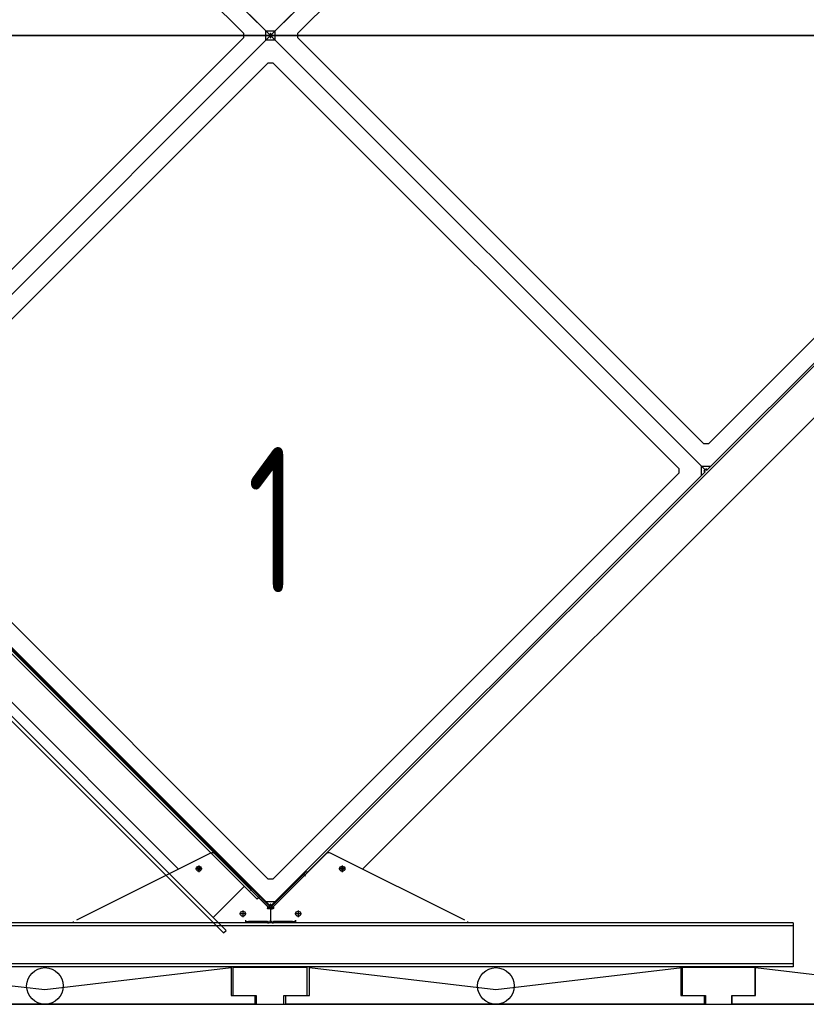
# Model space of a CAD drawing. Header units: millimetres. Extents: x -746391 to 410178, y -169697 to 100555.
# Tile 66 of 179: x 81495 to 82568, y -26451 to -25107. Entities that reach past the tile are written whole.
import ezdxf

# ---------------------------------------------------------------- set-up
doc = ezdxf.new("R2010")
doc.units = ezdxf.units.MM
doc.layers.add('1', color=7, linetype='Continuous')
doc.styles.get("Standard").update_dxf_attribs({"font": 'isocpeur.ttf', "width": 0.75})

# ---------------------------------------------------------------- blocks, each defined once
blk = doc.blocks.new('NWK17C0226701211622KAMM17')
at = {"layer": '1'}
for p, q in [((7204.65, 10547.6), (4561.65, 10547.6)), ((4561.65, 9225.6), (7204.65, 9225.6))]:
    blk.add_line(p, q, dxfattribs=at)
blk = doc.blocks.new('NWK17C0226701211622EINB27')
at = {"layer": '1'}
for p, q in [((6544.32, 9275.6), (6442.65, 9275.6)), ((6442.65, 9275.6), (6442.65, 9237.6)), ((6544.32, 9237.6), (6544.32, 9275.6)), ((6442.65, 9237.6), (6474.65, 9237.6)), ((6474.65, 9237.6), (6474.65, 9225.6)), ((6512.32, 9225.6), (6512.32, 9237.6)), ((6512.32, 9237.6), (6544.32, 9237.6)), ((6474.65, 9225.6), (6512.32, 9225.6))]:
    blk.add_line(p, q, dxfattribs=at)
blk = doc.blocks.new('NWK17C0226701211622EINB28')
at = {"layer": '1'}
for p, q in [((5321.3, 9237.6), (5321.3, 9275.6)), ((5321.3, 9275.6), (5321.3, 9275.6)), ((5321.3, 9275.6), (5575.48, 9245.6)), ((5575.48, 9245.6), (5829.65, 9275.6)), ((5829.65, 9275.6), (5829.65, 9275.6)), ((5829.65, 9275.6), (5829.65, 9237.6)), ((5575.48, 9245.6), (5575.48, 9245.6)), ((5289.3, 9225.6), (5289.3, 9237.6)), ((5289.3, 9237.6), (5321.3, 9237.6)), ((5829.65, 9237.6), (5861.65, 9237.6)), ((5861.65, 9237.6), (5861.65, 9225.6)), ((5861.65, 9225.6), (5289.3, 9225.6))]:
    blk.add_line(p, q, dxfattribs=at)
blk.add_circle((5575.48, 9250.6), 0, dxfattribs=at)
blk = doc.blocks.new('NWK17C0226701211622EINB30')
at = {"layer": '1'}
for p, q in [((6544.63, 9237.6), (6544.63, 9275.6)), ((6544.63, 9275.6), (6544.63, 9275.6)), ((6544.63, 9275.6), (6798.64, 9245.6)), ((6798.64, 9245.6), (7154.65, 9275.6)), ((7154.65, 9275.6), (7154.65, 9275.6)), ((7154.65, 9275.6), (7154.65, 9237.6)), ((6798.64, 9245.6), (6798.64, 9245.6)), ((6512.63, 9225.6), (6512.63, 9237.6)), ((6512.63, 9237.6), (6544.63, 9237.6)), ((7154.65, 9237.6), (7186.65, 9237.6)), ((7186.65, 9237.6), (7186.65, 9225.6)), ((7186.65, 9225.6), (6512.63, 9225.6))]:
    blk.add_line(p, q, dxfattribs=at)
blk.add_circle((6798.64, 9250.6), 0, dxfattribs=at)
blk = doc.blocks.new('NWK17C0226701211622EINB31')
at = {"layer": '1'}
for p, q in [((5936.3, 9237.6), (5936.3, 9275.6)), ((5936.3, 9275.6), (5936.3, 9275.6)), ((5936.3, 9275.6), (6190.48, 9245.6)), ((6190.48, 9245.6), (6444.65, 9275.6)), ((6444.65, 9275.6), (6444.65, 9275.6)), ((6444.65, 9275.6), (6444.65, 9237.6)), ((6190.48, 9245.6), (6190.48, 9245.6)), ((5904.3, 9225.6), (5904.3, 9237.6)), ((5904.3, 9237.6), (5936.3, 9237.6)), ((6444.65, 9237.6), (6476.65, 9237.6)), ((6476.65, 9237.6), (6476.65, 9225.6)), ((6476.65, 9225.6), (5904.3, 9225.6))]:
    blk.add_line(p, q, dxfattribs=at)
blk.add_circle((6190.48, 9250.6), 0, dxfattribs=at)
blk = doc.blocks.new('NWK17C0226701211622EINB35')
at = {"layer": '1'}
for p, q in [((5933.32, 9275.6), (5831.65, 9275.6)), ((5831.65, 9275.6), (5831.65, 9237.6)), ((5933.32, 9237.6), (5933.32, 9275.6)), ((5831.65, 9237.6), (5863.65, 9237.6)), ((5863.65, 9237.6), (5863.65, 9225.6)), ((5901.32, 9225.6), (5901.32, 9237.6)), ((5901.32, 9237.6), (5933.32, 9237.6)), ((5863.65, 9225.6), (5901.32, 9225.6))]:
    blk.add_line(p, q, dxfattribs=at)
blk = doc.blocks.new('NWK17C0226701211622EINB38')
at = {"layer": '1'}
for p, q in [((5876.98, 10553.6), (5295.71, 11134.9)), ((5295.71, 11134.9), (5876.98, 10553.6)), ((6470.95, 11134.9), (5889.68, 10553.6)), ((5889.68, 10553.6), (6470.95, 11134.9)), ((5292.54, 11104.1), (5846.2, 10550.5)), ((5920.45, 10550.5), (6474.11, 11104.1)), ((5846.2, 10550.5), (5846.2, 10544.1)), ((5876.98, 10553.6), (5889.68, 10553.6)), ((5876.98, 10540.9), (5876.98, 10553.6)), ((5881.91, 10548.7), (5876.98, 10553.6)), ((5876.98, 10553.6), (5881.91, 10548.7)), ((5881.91, 10545.9), (5876.98, 10540.9)), ((5881.91, 10545.9), (5876.98, 10540.9)), ((5881.91, 10548.7), (5880.5, 10547.3)), ((5881.91, 10545.9), (5880.5, 10547.3)), ((5881.9, 10548.7), (5881.91, 10548.7)), ((5881.91, 10548.7), (5883.33, 10550.1)), ((5881.91, 10545.9), (5883.33, 10544.5)), ((5884.74, 10548.7), (5883.33, 10550.1)), ((5884.74, 10545.9), (5883.33, 10544.5)), ((5884.74, 10545.9), (5884.62, 10545.7)), ((5884.74, 10548.7), (5889.68, 10553.6)), ((5889.68, 10553.6), (5884.74, 10548.7)), ((5884.74, 10548.7), (5886.15, 10547.3)), ((5884.74, 10545.9), (5886.15, 10547.3)), ((5884.74, 10545.9), (5884.86, 10546)), ((5884.74, 10545.9), (5889.68, 10540.9)), ((5884.74, 10545.9), (5889.68, 10540.9)), ((5889.68, 10540.9), (5889.68, 10553.6)), ((5920.45, 10544.1), (5920.45, 10550.5)), ((5853.18, 9385.53), (4704.4, 10534.3)), ((5846.2, 10544.1), (5292.54, 9990.43)), ((5295.71, 9959.66), (5876.98, 10540.9)), ((5876.98, 10540.9), (5295.71, 9959.66)), ((5889.68, 10540.9), (5876.98, 10540.9)), ((6470.95, 9959.66), (5889.68, 10540.9)), ((5889.68, 10540.9), (6470.95, 9959.66)), ((6474.11, 9990.43), (5920.45, 10544.1)), ((7062.24, 10534.3), (5933.25, 9405.33)), ((7034.14, 10544.1), (6480.48, 9990.43)), ((7064.92, 10540.9), (6483.65, 9959.66)), ((5326.48, 9956.49), (5880.14, 10510.2)), ((5880.14, 10510.2), (5886.51, 10510.2)), ((5886.51, 10510.2), (6440.17, 9956.49)), ((4793.54, 10374.5), (5757.85, 9410.15)), ((6008.78, 9410.15), (6973.09, 10374.5)), ((6480.48, 9990.43), (6474.11, 9990.43)), ((6440.17, 9956.49), (6440.17, 9950.12)), ((6470.95, 9959.66), (6483.65, 9959.66)), ((6470.95, 9946.96), (6470.95, 9959.66)), ((6470.95, 9959.66), (6475.88, 9954.72)), ((6470.95, 9959.66), (6475.88, 9954.72)), ((6475.88, 9954.72), (6474.47, 9953.31)), ((6475.88, 9954.72), (6477.3, 9956.13)), ((6478.71, 9954.72), (6477.3, 9956.13)), ((6483.64, 9959.66), (6478.71, 9954.72)), ((5876.98, 9365.69), (5295.71, 9946.96)), ((5880.14, 9396.46), (5326.48, 9950.12)), ((6440.17, 9950.12), (5886.51, 9396.46)), ((6470.95, 9946.96), (5889.68, 9365.69)), ((6475.88, 9951.89), (6470.95, 9946.96)), ((6475.88, 9951.89), (6474.47, 9953.31)), ((5801.59, 9431.99), (5618.52, 9340.6)), ((5879.32, 9359.1), (5807.36, 9431.05)), ((5959.27, 9431.05), (5887.32, 9359.1)), ((6148.11, 9340.6), (5965.04, 9431.99)), ((5790.01, 9410.53), (5780.91, 9410.53)), ((5785.46, 9415.08), (5785.46, 9405.98)), ((5930.93, 9400.59), (5927.39, 9404.12)), ((5928.45, 9403.06), (5931.99, 9406.6)), ((5929.86, 9401.65), (5933.4, 9405.18)), ((5931.99, 9406.6), (5933.4, 9405.18)), ((5985.72, 9410.53), (5976.62, 9410.53)), ((5981.17, 9415.08), (5981.17, 9405.98)), ((5886.51, 9396.46), (5880.14, 9396.46)), ((5884.89, 9359.5), (5928.45, 9403.06)), ((5886.3, 9358.08), (5929.86, 9401.65)), ((5854.45, 9386.8), (5853.03, 9385.38)), ((5853.03, 9385.38), (5856.57, 9381.85)), ((5854.45, 9386.8), (5857.98, 9383.26)), ((5855.51, 9380.79), (5859.04, 9384.32)), ((5856.57, 9381.85), (5880.33, 9358.08)), ((5857.98, 9383.26), (5881.75, 9359.5)), ((5876.98, 9365.69), (5889.68, 9365.69)), ((5876.98, 9365.69), (5881.91, 9360.75)), ((5889.68, 9365.69), (5884.74, 9360.75)), ((5845.52, 9353.75), (5845.52, 9344.65)), ((5878.95, 9356.79), (5880.29, 9358.13)), ((5879.32, 9356.16), (5879.32, 9355.93)), ((5879.32, 9356.16), (5881.32, 9356.16)), ((5881.75, 9359.5), (5880.33, 9358.08)), ((5880.33, 9358.08), (5880.73, 9357.69)), ((5882.15, 9359.1), (5880.73, 9357.69)), ((5883.32, 9356.27), (5881.32, 9356.27)), ((5881.32, 9356.27), (5881.32, 9355.93)), ((5883.32, 9355.93), (5881.32, 9355.93)), ((5881.75, 9359.5), (5882.15, 9359.1)), ((5881.91, 9360.75), (5883.33, 9362.16)), ((5883.32, 9355.93), (5883.32, 9356.27)), ((5883.32, 9356.27), (5885.32, 9356.27)), ((5883.32, 9356.27), (5883.32, 9355.93)), ((5883.32, 9355.93), (5883.32, 9340.6)), ((5883.32, 9355.93), (5885.32, 9355.93)), ((5883.32, 9355.93), (5883.32, 9340.6)), ((5884.74, 9360.75), (5883.33, 9362.16)), ((5884.89, 9359.5), (5884.49, 9359.1)), ((5884.49, 9359.1), (5885.9, 9357.69)), ((5884.89, 9359.5), (5886.3, 9358.08)), ((5885.32, 9355.93), (5885.32, 9356.27)), ((5887.32, 9356.16), (5885.32, 9356.16)), ((5885.32, 9354.91), (5885.32, 9356.16)), ((5886.3, 9358.08), (5885.9, 9357.69)), ((5887.68, 9356.79), (5886.34, 9358.13)), ((5887.32, 9355.93), (5887.32, 9356.16)), ((5921.12, 9353.75), (5921.12, 9344.65)), ((5614.52, 9336.6), (5614.52, 9338.6)), ((5850.07, 9349.2), (5840.97, 9349.2)), ((5849.32, 9340.6), (5849.32, 9338.6)), ((5849.32, 9338.6), (5879.32, 9338.6)), ((5849.32, 9338.6), (5849.32, 9336.6)), ((5879.32, 9338.6), (5853.32, 9338.6)), ((5853.32, 9336.6), (5853.32, 9338.6)), ((5879.32, 9336.6), (5879.32, 9338.6)), ((5887.32, 9338.6), (5917.32, 9338.6)), ((5887.32, 9336.6), (5887.32, 9338.6)), ((5913.32, 9338.6), (5887.32, 9338.6)), ((5913.32, 9336.6), (5913.32, 9338.6)), ((5925.67, 9349.2), (5916.57, 9349.2)), ((5917.32, 9340.6), (5917.32, 9336.6)), ((5917.32, 9338.6), (5917.32, 9340.6)), ((6152.12, 9336.6), (6152.12, 9338.6)), ((5853.32, 9336.6), (5170.49, 9336.6)), ((6595.15, 9332.6), (5171.49, 9332.6)), ((5849.32, 9336.6), (5614.52, 9336.6)), ((5879.32, 9336.6), (5853.32, 9336.6)), ((5887.31, 9336.6), (5879.32, 9336.6)), ((5913.32, 9336.6), (5887.32, 9336.6)), ((6596.15, 9336.6), (5913.32, 9336.6)), ((6152.12, 9336.6), (5917.32, 9336.6)), ((6596.15, 9336.6), (6596.15, 9332.6)), ((6596.15, 9332.6), (6596.15, 9280.6)), ((6596.15, 9276.6), (5170.49, 9276.6)), ((6595.15, 9280.6), (5171.49, 9280.6)), ((6596.15, 9280.6), (6596.15, 9276.6))]:
    blk.add_line(p, q, dxfattribs=at)
for centre, radius in [((5785.46, 9410.53), 3.5), ((5785.46, 9410.53), 1.75), ((5981.17, 9410.53), 3.5), ((5981.17, 9410.53), 1.75), ((5845.52, 9349.2), 3.5), ((5921.12, 9349.2), 3.5)]:
    blk.add_circle(centre, radius, dxfattribs=at)
for centre, radius, start, end in [((5879.08, 10547.3), 1, 351.48, 8.52), ((5879.08, 10547.3), 3, 334.47, 25.53), ((5883.33, 10551.5), 3, 244.47, 295.53), ((5883.33, 10543), 3, 64.47, 115.53), ((5883.33, 10551.5), 1, 261.48, 278.52), ((5887.57, 10547.3), 3, 154.47, 205.53), ((5887.57, 10547.3), 1, 171.48, 188.52), ((5883.33, 10543), 1, 81.48, 98.52), ((6473.05, 9953.31), 3, 334.47, 25.53), ((6477.3, 9957.55), 3, 244.47, 295.53), ((6477.3, 9957.55), 1, 261.48, 278.52), ((6473.05, 9953.31), 1, 351.48, 8.52), ((5803.83, 9427.52), 5, 45, 116.53), ((5962.81, 9427.52), 5, 63.47, 135), ((5881.4, 9357.31), 2.5, 146.38, 213.62), ((5878.32, 9356.16), 1, 0, 45), ((5881.37, 9356.63), 2.91, 129.21, 134.82), ((5879.32, 9356.27), 2, 0, 45), ((5878.32, 9356.16), 3, 0, 11.93), ((5883.33, 9363.58), 3, 244.47, 295.53), ((5879.32, 9356.27), 4, 0, 45), ((5883.33, 9363.58), 1, 261.48, 278.52), ((5887.32, 9356.27), 4, 135, 180), ((5887.32, 9356.27), 2, 135, 180), ((5888.32, 9356.16), 3, 168.07, 180), ((5885.27, 9356.63), 2.91, 45.18, 50.79), ((5885.23, 9357.31), 2.5, 326.38, 33.62), ((5888.32, 9356.16), 1, 135, 180), ((5879.32, 9340.6), 4, 270, 0), ((5879.32, 9340.6), 2, 270, 305.93), ((5887.32, 9340.6), 4, 180, 270), ((5887.32, 9340.6), 2, 234.07, 270)]:
    blk.add_arc(centre, radius, start, end, dxfattribs=at)
blk = doc.blocks.new('NWK17C0226701211622EINB39')
at = {"layer": '1'}
for p, q in [((4707.43, 10533.5), (4703.89, 10529.9)), ((5868.5, 9372.4), (4707.43, 10533.5)), ((5864.96, 9368.86), (4703.89, 10529.9)), ((4721.57, 10512.3), (4679.14, 10469.8)), ((4657.93, 10484), (4661.47, 10487.5)), ((5819, 9322.9), (4657.93, 10484)), ((5822.54, 9326.44), (4661.47, 10487.5)), ((5847.29, 9386.54), (5804.86, 9344.11)), ((5868.5, 9372.4), (5864.96, 9368.86)), ((5819, 9322.9), (5822.54, 9326.44))]:
    blk.add_line(p, q, dxfattribs=at)
blk = doc.blocks.new('NWK17C0226701211622EINB40')
at = {"layer": '1'}
blk.add_circle((5575.65, 9250.6), 25, dxfattribs=at)
blk = doc.blocks.new('NWK17C0226701211622EINB43')
at = {"layer": '1'}
blk.add_circle((6190.65, 9250.6), 25, dxfattribs=at)
blk = doc.blocks.new('NWK17C0226701211622KAMM20')
at = {"layer": '1', "width": 0.69}
blk.add_text('1', height=198.68, dxfattribs=at).set_placement((5851.58, 9787.26))
blk = doc.blocks.new('NWK17C0226701211622KAMM18')
at = {"layer": '1'}
for name in ['NWK17C0226701211622EINB38', 'NWK17C0226701211622EINB39', 'NWK17C0226701211622KAMM20', 'NWK17C0226701211622EINB40', 'NWK17C0226701211622EINB43']:
    blk.add_blockref(name, (0, 0), dxfattribs=at)
blk = doc.blocks.new('NWK17C0226701211622KAMM16')
at = {"layer": '1'}
for name in ['NWK17C0226701211622KAMM18', 'NWK17C0226701211622KAMM17', 'NWK17C0226701211622EINB28', 'NWK17C0226701211622EINB35', 'NWK17C0226701211622EINB31', 'NWK17C0226701211622EINB27', 'NWK17C0226701211622EINB30']:
    blk.add_blockref(name, (0, 0), dxfattribs=at)
blk = doc.blocks.new('NWK17C0226701211622KAMM45')
at = {"layer": '1'}
blk.add_line((4561.65, 10547.6), (7204.65, 10547.6), dxfattribs=at)
blk = doc.blocks.new('NWK17C0226701211622EINB86')
at = {"layer": '1'}
for p, q in [((5876.98, 10553.6), (5295.71, 11134.9)), ((5295.71, 11134.9), (5876.98, 10553.6)), ((6470.95, 11134.9), (5889.68, 10553.6)), ((5889.68, 10553.6), (6470.95, 11134.9)), ((5292.54, 11104.1), (5846.2, 10550.5)), ((5920.45, 10550.5), (6474.11, 11104.1)), ((5846.2, 10550.5), (5846.2, 10544.1)), ((5876.98, 10553.6), (5889.68, 10553.6)), ((5876.98, 10540.9), (5876.98, 10553.6)), ((5881.91, 10548.7), (5876.98, 10553.6)), ((5876.98, 10553.6), (5881.91, 10548.7)), ((5881.91, 10545.9), (5876.98, 10540.9)), ((5881.91, 10545.9), (5876.98, 10540.9)), ((5881.91, 10548.7), (5880.5, 10547.3)), ((5881.91, 10545.9), (5880.5, 10547.3)), ((5881.9, 10548.7), (5881.91, 10548.7)), ((5881.91, 10548.7), (5883.33, 10550.1)), ((5881.91, 10545.9), (5883.33, 10544.5)), ((5884.74, 10548.7), (5883.33, 10550.1)), ((5884.74, 10545.9), (5883.33, 10544.5)), ((5884.74, 10545.9), (5884.62, 10545.7)), ((5884.74, 10548.7), (5889.68, 10553.6)), ((5889.68, 10553.6), (5884.74, 10548.7)), ((5884.74, 10548.7), (5886.15, 10547.3)), ((5884.74, 10545.9), (5886.15, 10547.3)), ((5884.74, 10545.9), (5884.86, 10546)), ((5884.74, 10545.9), (5889.68, 10540.9)), ((5884.74, 10545.9), (5889.68, 10540.9)), ((5889.68, 10540.9), (5889.68, 10553.6)), ((5920.45, 10544.1), (5920.45, 10550.5)), ((5853.18, 9385.53), (4704.4, 10534.3)), ((5846.2, 10544.1), (5292.54, 9990.43)), ((5295.71, 9959.66), (5876.98, 10540.9)), ((5876.98, 10540.9), (5295.71, 9959.66)), ((5889.68, 10540.9), (5876.98, 10540.9)), ((6470.95, 9959.66), (5889.68, 10540.9)), ((5889.68, 10540.9), (6470.95, 9959.66)), ((6474.11, 9990.43), (5920.45, 10544.1)), ((7062.24, 10534.3), (5933.25, 9405.33)), ((7034.14, 10544.1), (6480.48, 9990.43)), ((7064.92, 10540.9), (6483.65, 9959.66)), ((5326.48, 9956.49), (5880.14, 10510.2)), ((5880.14, 10510.2), (5886.51, 10510.2)), ((5886.51, 10510.2), (6440.17, 9956.49)), ((4793.54, 10374.5), (5757.85, 9410.15)), ((6008.78, 9410.15), (6973.09, 10374.5)), ((6480.48, 9990.43), (6474.11, 9990.43)), ((6440.17, 9956.49), (6440.17, 9950.12)), ((6470.95, 9959.66), (6483.65, 9959.66)), ((6470.95, 9946.96), (6470.95, 9959.66)), ((6470.95, 9959.66), (6475.88, 9954.72)), ((6470.95, 9959.66), (6475.88, 9954.72)), ((6475.88, 9954.72), (6474.47, 9953.31)), ((6475.88, 9954.72), (6477.3, 9956.13)), ((6478.71, 9954.72), (6477.3, 9956.13)), ((6483.64, 9959.66), (6478.71, 9954.72)), ((5876.98, 9365.69), (5295.71, 9946.96)), ((5880.14, 9396.46), (5326.48, 9950.12)), ((6440.17, 9950.12), (5886.51, 9396.46)), ((6470.95, 9946.96), (5889.68, 9365.69)), ((6475.88, 9951.89), (6470.95, 9946.96)), ((6475.88, 9951.89), (6474.47, 9953.31)), ((5801.59, 9431.99), (5618.52, 9340.6)), ((5879.32, 9359.1), (5807.36, 9431.05)), ((5959.27, 9431.05), (5887.32, 9359.1)), ((6148.11, 9340.6), (5965.04, 9431.99)), ((5790.01, 9410.53), (5780.91, 9410.53)), ((5785.46, 9415.08), (5785.46, 9405.98)), ((5930.93, 9400.59), (5927.39, 9404.12)), ((5928.45, 9403.06), (5931.99, 9406.6)), ((5929.86, 9401.65), (5933.4, 9405.18)), ((5931.99, 9406.6), (5933.4, 9405.18)), ((5985.72, 9410.53), (5976.62, 9410.53)), ((5981.17, 9415.08), (5981.17, 9405.98)), ((5886.51, 9396.46), (5880.14, 9396.46)), ((5884.89, 9359.5), (5928.45, 9403.06)), ((5886.3, 9358.08), (5929.86, 9401.65)), ((5854.45, 9386.8), (5853.03, 9385.38)), ((5853.03, 9385.38), (5856.57, 9381.85)), ((5854.45, 9386.8), (5857.98, 9383.26)), ((5855.51, 9380.79), (5859.04, 9384.32)), ((5856.57, 9381.85), (5880.33, 9358.08)), ((5857.98, 9383.26), (5881.75, 9359.5)), ((5876.98, 9365.69), (5889.68, 9365.69)), ((5876.98, 9365.69), (5881.91, 9360.75)), ((5889.68, 9365.69), (5884.74, 9360.75)), ((5845.52, 9353.75), (5845.52, 9344.65)), ((5878.95, 9356.79), (5880.29, 9358.13)), ((5879.32, 9356.16), (5879.32, 9355.93)), ((5879.32, 9356.16), (5881.32, 9356.16)), ((5881.75, 9359.5), (5880.33, 9358.08)), ((5880.33, 9358.08), (5880.73, 9357.69)), ((5882.15, 9359.1), (5880.73, 9357.69)), ((5883.32, 9356.27), (5881.32, 9356.27)), ((5881.32, 9356.27), (5881.32, 9355.93)), ((5883.32, 9355.93), (5881.32, 9355.93)), ((5881.75, 9359.5), (5882.15, 9359.1)), ((5881.91, 9360.75), (5883.33, 9362.16)), ((5883.32, 9355.93), (5883.32, 9356.27)), ((5883.32, 9356.27), (5885.32, 9356.27)), ((5883.32, 9356.27), (5883.32, 9355.93)), ((5883.32, 9355.93), (5883.32, 9340.6)), ((5883.32, 9355.93), (5885.32, 9355.93)), ((5883.32, 9355.93), (5883.32, 9340.6)), ((5884.74, 9360.75), (5883.33, 9362.16)), ((5884.89, 9359.5), (5884.49, 9359.1)), ((5884.49, 9359.1), (5885.9, 9357.69)), ((5884.89, 9359.5), (5886.3, 9358.08)), ((5885.32, 9355.93), (5885.32, 9356.27)), ((5887.32, 9356.16), (5885.32, 9356.16)), ((5885.32, 9354.91), (5885.32, 9356.16)), ((5886.3, 9358.08), (5885.9, 9357.69)), ((5887.68, 9356.79), (5886.34, 9358.13)), ((5887.32, 9355.93), (5887.32, 9356.16)), ((5921.12, 9353.75), (5921.12, 9344.65)), ((5614.52, 9336.6), (5614.52, 9338.6)), ((5850.07, 9349.2), (5840.97, 9349.2)), ((5849.32, 9340.6), (5849.32, 9338.6)), ((5849.32, 9338.6), (5879.32, 9338.6)), ((5849.32, 9338.6), (5849.32, 9336.6)), ((5879.32, 9338.6), (5853.32, 9338.6)), ((5853.32, 9336.6), (5853.32, 9338.6)), ((5879.32, 9336.6), (5879.32, 9338.6)), ((5887.32, 9338.6), (5917.32, 9338.6)), ((5887.32, 9336.6), (5887.32, 9338.6)), ((5913.32, 9338.6), (5887.32, 9338.6)), ((5913.32, 9336.6), (5913.32, 9338.6)), ((5925.67, 9349.2), (5916.57, 9349.2)), ((5917.32, 9340.6), (5917.32, 9336.6)), ((5917.32, 9338.6), (5917.32, 9340.6)), ((6152.12, 9336.6), (6152.12, 9338.6)), ((5853.32, 9336.6), (5170.49, 9336.6)), ((6595.15, 9332.6), (5171.49, 9332.6)), ((5849.32, 9336.6), (5614.52, 9336.6)), ((5879.32, 9336.6), (5853.32, 9336.6)), ((5887.31, 9336.6), (5879.32, 9336.6)), ((5913.32, 9336.6), (5887.32, 9336.6)), ((6596.15, 9336.6), (5913.32, 9336.6)), ((6152.12, 9336.6), (5917.32, 9336.6)), ((6596.15, 9336.6), (6596.15, 9332.6)), ((6596.15, 9332.6), (6596.15, 9280.6)), ((6596.15, 9276.6), (5170.49, 9276.6)), ((6595.15, 9280.6), (5171.49, 9280.6)), ((6596.15, 9280.6), (6596.15, 9276.6))]:
    blk.add_line(p, q, dxfattribs=at)
for centre, radius in [((5785.46, 9410.53), 3.5), ((5785.46, 9410.53), 1.75), ((5981.17, 9410.53), 3.5), ((5981.17, 9410.53), 1.75), ((5845.52, 9349.2), 3.5), ((5921.12, 9349.2), 3.5)]:
    blk.add_circle(centre, radius, dxfattribs=at)
for centre, radius, start, end in [((5879.08, 10547.3), 1, 351.48, 8.52), ((5879.08, 10547.3), 3, 334.47, 25.53), ((5883.33, 10551.5), 3, 244.47, 295.53), ((5883.33, 10543), 3, 64.47, 115.53), ((5883.33, 10551.5), 1, 261.48, 278.52), ((5887.57, 10547.3), 3, 154.47, 205.53), ((5887.57, 10547.3), 1, 171.48, 188.52), ((5883.33, 10543), 1, 81.48, 98.52), ((6473.05, 9953.31), 3, 334.47, 25.53), ((6477.3, 9957.55), 3, 244.47, 295.53), ((6477.3, 9957.55), 1, 261.48, 278.52), ((6473.05, 9953.31), 1, 351.48, 8.52), ((5803.83, 9427.52), 5, 45, 116.53), ((5962.81, 9427.52), 5, 63.47, 135), ((5881.4, 9357.31), 2.5, 146.38, 213.62), ((5878.32, 9356.16), 1, 0, 45), ((5881.37, 9356.63), 2.91, 129.21, 134.82), ((5879.32, 9356.27), 2, 0, 45), ((5878.32, 9356.16), 3, 0, 11.93), ((5883.33, 9363.58), 3, 244.47, 295.53), ((5879.32, 9356.27), 4, 0, 45), ((5883.33, 9363.58), 1, 261.48, 278.52), ((5887.32, 9356.27), 4, 135, 180), ((5887.32, 9356.27), 2, 135, 180), ((5888.32, 9356.16), 3, 168.07, 180), ((5885.27, 9356.63), 2.91, 45.18, 50.79), ((5885.23, 9357.31), 2.5, 326.38, 33.62), ((5888.32, 9356.16), 1, 135, 180), ((5879.32, 9340.6), 4, 270, 0), ((5879.32, 9340.6), 2, 270, 305.93), ((5887.32, 9340.6), 4, 180, 270), ((5887.32, 9340.6), 2, 234.07, 270)]:
    blk.add_arc(centre, radius, start, end, dxfattribs=at)
blk = doc.blocks.new('NWK17C0226701211622KAMM46')
at = {"layer": '1'}
blk.add_blockref('NWK17C0226701211622EINB86', (0, 0), dxfattribs=at)
blk = doc.blocks.new('NWK17C0226701211622KAMM44')
at = {"layer": '1'}
for name in ['NWK17C0226701211622KAMM45', 'NWK17C0226701211622KAMM46']:
    blk.add_blockref(name, (0, 0), dxfattribs=at)
blk = doc.blocks.new('NWK17C0226701211622ANB09')
at = {"layer": '1'}
blk.add_line((4052.65, 9225.6), (9950.65, 9225.6), dxfattribs=at)

msp = doc.modelspace()

# ---------------------------------------------------------------- block references
at = {"layer": '1'}
for name in ['NWK17C0226701211622KAMM44', 'NWK17C0226701211622KAMM16', 'NWK17C0226701211622ANB09']:
    msp.add_blockref(name, (75954.1, -35676.2), dxfattribs=at)

doc.saveas('drawing.dxf')
